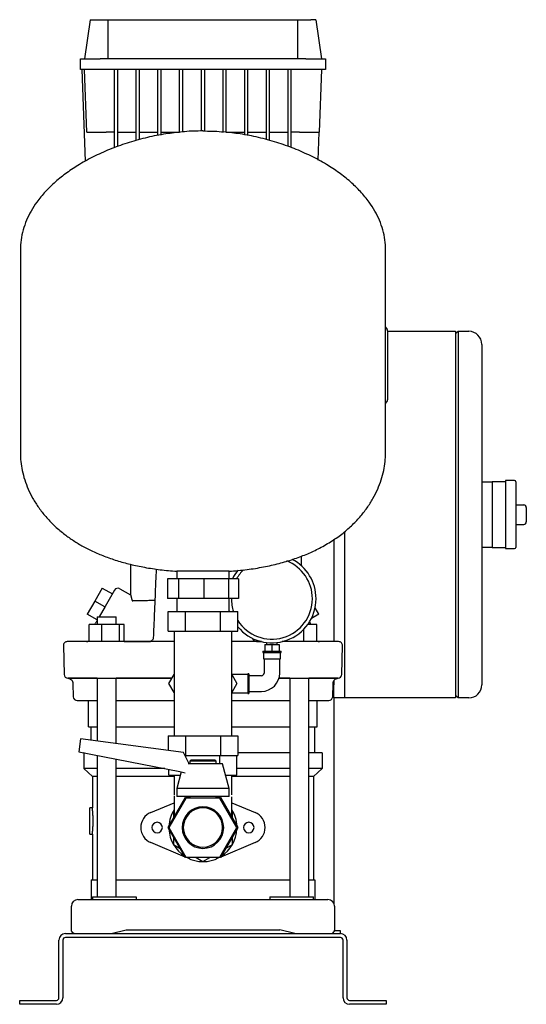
# Model space of a CAD drawing. Header units: millimetres. Extents: x 10 to 1296, y 11 to 763.
# Tile 3 of 3: x 909 to 1296, y 11 to 763. Entities that reach past the tile are written whole.
import ezdxf

# ---------------------------------------------------------------- set-up
doc = ezdxf.new("R2010")
doc.units = ezdxf.units.MM

msp = doc.modelspace()

# ---------------------------------------------------------------- linework, layer by layer
at = {"color": 7, "linetype": 'Continuous', "lineweight": 25}
for p, q in [((963, 763.05), (958.78, 733.05)), ((963, 763.05), (966.78, 763.05)), ((966.78, 763.05), (976.78, 763.05)), ((976.78, 733.05), (976.78, 763.05)), ((976.78, 763.05), (1121.78, 763.05)), ((1121.78, 733.05), (1121.78, 763.05)), ((1121.78, 763.05), (1131.78, 763.05)), ((1135.56, 763.05), (1131.78, 763.05)), ((1135.56, 763.05), (1139.78, 733.05)), ((955.78, 725.05), (955.78, 733.05)), ((955.78, 733.05), (970.78, 733.05)), ((1127.78, 733.05), (970.78, 733.05)), ((1127.78, 733.05), (1142.78, 733.05)), ((1142.78, 733.05), (1142.78, 725.05)), ((970.78, 725.05), (955.78, 725.05)), ((959.48, 654.94), (957.03, 725.05)), ((960.46, 677.05), (958.78, 725.05)), ((1127.78, 725.05), (970.78, 725.05)), ((981.78, 665.36), (981.78, 725.05)), ((984.28, 666.24), (984.28, 725.05)), ((998.34, 670.76), (998.34, 725.05)), ((1000.84, 671.44), (1000.84, 725.05)), ((1014.9, 674.63), (1014.9, 725.05)), ((1017.4, 675.12), (1017.4, 725.05)), ((1031.47, 677.05), (1031.47, 725.05)), ((1033.97, 677.34), (1033.97, 725.05)), ((1048.03, 725.05), (1048.03, 678)), ((1050.53, 725.05), (1050.53, 678)), ((1064.59, 677.34), (1064.59, 725.05)), ((1067.09, 677.05), (1067.09, 725.05)), ((1081.15, 675.12), (1081.15, 725.05)), ((1083.65, 674.63), (1083.65, 725.05)), ((1097.72, 671.44), (1097.72, 725.05)), ((1100.22, 670.76), (1100.22, 725.05)), ((1114.28, 666.24), (1114.28, 725.05)), ((1116.78, 665.36), (1116.78, 725.05)), ((1142.78, 725.05), (1127.78, 725.05)), ((1139.78, 725.05), (1138.1, 677.05)), ((981.78, 677.05), (975.45, 677.05)), ((984.28, 677.05), (998.34, 677.05)), ((1000.84, 677.05), (1014.9, 677.05)), ((1017.4, 677.05), (1031.47, 677.05)), ((1067.09, 677.05), (1081.15, 677.05)), ((1083.65, 677.05), (1097.72, 677.05)), ((1100.22, 677.05), (1114.28, 677.05)), ((1123.11, 677.05), (1116.78, 677.05)), ((1137.36, 655.88), (1138.1, 677.05)), ((909.78, 587.05), (909.78, 432.05)), ((1188.78, 432.05), (1188.78, 587.05)), ((1188.78, 528.3), (1189.94, 526.56)), ((1190.19, 525.97), (1189.94, 526.56)), ((1190.26, 525.74), (1190.09, 526.07)), ((1190.23, 525.52), (1190.23, 525.52)), ((1190.23, 525.52), (1190.28, 525.4)), ((1190.28, 525.05), (1242.28, 525.05)), ((1190.28, 522.12), (1190.28, 475.99)), ((1242.28, 525.05), (1242.28, 505.05)), ((1242.28, 523.05), (1244.28, 525.05)), ((1244.28, 525.05), (1244.28, 505.05)), ((1244.28, 525.05), (1252.28, 525.05)), ((1262.28, 515.05), (1262.28, 505.05)), ((1242.28, 505.05), (1242.28, 265.05)), ((1244.28, 505.05), (1244.28, 265.05)), ((1262.28, 505.05), (1262.28, 265.05)), ((1188.78, 469.8), (1189.94, 471.55)), ((1262.28, 410.05), (1270.28, 410.05)), ((1280.28, 410.05), (1270.28, 410.05)), ((1270.28, 410.05), (1270.28, 400.05)), ((1287.28, 411.05), (1280.28, 411.05)), ((1280.28, 411.05), (1280.28, 385.05)), ((1288.28, 410.05), (1288.28, 360.05)), ((1270.28, 400.05), (1270.28, 385.05)), ((1288.28, 392.55), (1294.28, 392.55)), ((1270.28, 385.05), (1270.28, 370.05)), ((1280.28, 385.05), (1280.28, 359.05)), ((1296.28, 390.55), (1296.28, 379.55)), ((1288.28, 377.55), (1294.28, 377.55)), ((1157.28, 371.93), (1157.28, 265.05)), ((1157.28, 371.93), (1157.28, 255.05)), ((1270.28, 370.05), (1270.28, 360.05)), ((1149.28, 366.05), (1149.28, 288.05)), ((1270.28, 360.05), (1262.28, 360.05)), ((1270.28, 360.05), (1280.28, 360.05)), ((1280.28, 359.05), (1287.28, 359.05)), ((994.03, 347.08), (994.03, 323.74)), ((1124.28, 353.27), (1124.28, 346.14)), ((1029.28, 341.75), (1029.28, 336.05)), ((1069.28, 341.75), (1029.28, 341.75)), ((1029.28, 341.75), (1029.28, 341.75)), ((1069.28, 336.05), (1069.28, 341.75)), ((1022.23, 336.05), (1022.23, 321.05)), ((1030.58, 336.05), (1022.23, 336.05)), ((1030.58, 336.05), (1030.58, 321.05)), ((1049.89, 336.05), (1030.58, 336.05)), ((1049.89, 336.05), (1049.89, 321.05)), ((1068.84, 336.05), (1049.89, 336.05)), ((1068.84, 336.05), (1068.84, 321.05)), ((1076.33, 336.05), (1068.84, 336.05)), ((1076.33, 336.05), (1076.33, 321.05)), ((972.32, 328.97), (966.57, 319.01)), ((972.32, 328.97), (980.11, 324.47)), ((981.78, 327.35), (974.59, 314.9)), ((985.88, 328.45), (994.03, 323.74)), ((966.57, 319.01), (960.82, 309.05)), ((974.36, 314.51), (966.57, 319.01)), ((1030.58, 321.05), (1022.23, 321.05)), ((1029.28, 321.05), (1029.28, 311.05)), ((1049.89, 321.05), (1030.58, 321.05)), ((1068.84, 321.05), (1049.89, 321.05)), ((1076.33, 321.05), (1068.84, 321.05)), ((1069.28, 311.05), (1069.28, 321.05)), ((1070.98, 321.05), (1070.98, 320.85)), ((968.44, 304.65), (960.82, 309.05)), ((974.59, 314.9), (970.06, 307.05)), ((1022.72, 296.05), (1022.72, 311.05)), ((1022.72, 311.05), (1036, 311.05)), ((1036, 296.05), (1036, 311.05)), ((1036, 311.05), (1062.56, 311.05)), ((1062.56, 296.05), (1062.56, 311.05)), ((1062.56, 311.05), (1075.84, 311.05)), ((1069.63, 311.05), (1069.28, 312.31)), ((1075.84, 296.05), (1075.84, 311.05)), ((1137.74, 309.05), (1132.15, 305.82)), ((1137.74, 309.05), (1134.95, 313.88)), ((962.35, 288.05), (962.35, 301.05)), ((972.15, 301.05), (962.35, 301.05)), ((967.48, 302.58), (967.27, 302.22)), ((968.44, 307.05), (968.44, 301.05)), ((968.44, 307.05), (982.85, 307.05)), ((972.15, 288.05), (972.15, 301.05)), ((985.53, 301.05), (972.15, 301.05)), ((982.85, 307.05), (983.04, 307.05)), ((983.04, 301.05), (983.04, 307.05)), ((985.53, 288.05), (985.53, 301.05)), ((989.12, 301.05), (985.53, 301.05)), ((989.12, 288.05), (989.12, 301.05)), ((1136.2, 301.05), (1129.26, 301.05)), ((1130.12, 301.05), (1130.12, 302.3)), ((1136.2, 288.05), (1136.2, 301.05)), ((1136.21, 301.05), (1136.2, 301.05)), ((1136.21, 288.37), (1136.21, 301.05)), ((1022.72, 296.05), (1036, 296.05)), ((1027.28, 296.05), (1027.28, 281.05)), ((1036, 296.05), (1062.56, 296.05)), ((1062.56, 296.05), (1075.84, 296.05)), ((1071.28, 281.05), (1071.28, 296.05)), ((1126.41, 288.05), (1126.41, 297.61)), ((959.69, 288.05), (945.63, 288.05)), ((1027.28, 288.05), (967.02, 288.05)), ((989.12, 288.05), (1009.2, 288.05)), ((989.12, 288.05), (1008.41, 288.05)), ((1011.34, 291.08), (1011.19, 290.18)), ((1093.98, 288.05), (1071.28, 288.05)), ((1087.43, 290.18), (1087.38, 290.47)), ((1087.43, 290.18), (1087.46, 290.13)), ((1090.2, 288.05), (1093.98, 288.05)), ((1096.43, 285.85), (1096.43, 280.85)), ((1096.43, 285.85), (1101.93, 285.85)), ((1097.83, 287.35), (1097.83, 285.85)), ((1101.93, 285.85), (1101.93, 280.85)), ((1101.93, 285.85), (1107.43, 285.85)), ((1106.03, 285.85), (1106.03, 287.35)), ((1107.43, 285.85), (1107.43, 280.85)), ((1131.54, 288.05), (1109.88, 288.05)), ((1113.02, 288.05), (1113.02, 288.98)), ((1138.05, 288.05), (1138.28, 288.05)), ((1152.93, 288.05), (1138.87, 288.05)), ((942.63, 284.97), (943.2, 262.97)), ((1027.28, 281.05), (1027.28, 231.05)), ((1071.28, 231.05), (1071.28, 281.05)), ((1094.93, 280.85), (1094.93, 279.85)), ((1094.93, 280.85), (1101.93, 280.85)), ((1094.93, 279.85), (1101.93, 279.85)), ((1095.43, 279.85), (1095.43, 274.85)), ((1101.93, 280.85), (1108.93, 280.85)), ((1101.93, 279.85), (1108.93, 279.85)), ((1108.43, 274.85), (1108.43, 279.85)), ((1108.93, 279.85), (1108.93, 280.85)), ((1155.36, 262.97), (1155.93, 284.97)), ((1095.43, 274.85), (1101.93, 274.85)), ((1095.93, 274.85), (1095.93, 264.05)), ((1101.93, 274.85), (1108.43, 274.85)), ((1107.93, 264.05), (1107.93, 274.85)), ((1084.43, 263.55), (1083.43, 263.55)), ((1083.43, 263.55), (1083.43, 256.05)), ((1084.43, 263.55), (1084.43, 256.05)), ((1242.28, 265.05), (1242.28, 245.05)), ((1244.28, 265.05), (1244.28, 245.05)), ((1262.28, 265.05), (1262.28, 255.05)), ((946.39, 260.05), (946.09, 260.05)), ((946.39, 260.05), (960.13, 260.05)), ((967.34, 260.05), (946.39, 260.05)), ((949.94, 256.13), (950.2, 245.97)), ((968.44, 260.05), (967.34, 260.05)), ((967.48, 260.05), (1025.61, 260.05)), ((968.44, 260.05), (968.44, 212.05)), ((983.04, 210.11), (982.98, 260.05)), ((983.2, 260.05), (982.98, 260.05)), ((1025.61, 260.05), (986.31, 260.05)), ((1023.3, 256.05), (1027.28, 262.95)), ((1027.28, 249.16), (1023.3, 256.05)), ((1083.43, 263.05), (1071.28, 263.05)), ((1071.28, 262.95), (1075.26, 256.05)), ((1075.26, 256.05), (1071.28, 249.16)), ((1083.43, 256.05), (1083.43, 248.55)), ((1093.93, 262.05), (1084.43, 262.05)), ((1084.43, 256.05), (1084.43, 248.55)), ((1107.35, 260.05), (1131.08, 260.05)), ((1112.25, 260.05), (1107.35, 260.05)), ((1115.52, 260.04), (1115.36, 260.05)), ((1115.52, 260.04), (1115.52, 93.05)), ((1130.12, 93.05), (1130.12, 260.05)), ((1131.22, 260.05), (1130.12, 260.05)), ((1152.17, 260.05), (1131.22, 260.05)), ((1138.42, 260.05), (1152.17, 260.05)), ((1148.36, 245.97), (1148.62, 256.16)), ((1149.28, 258.11), (1149.28, 255.05)), ((1152.47, 260.05), (1152.17, 260.05)), ((1071.28, 249.05), (1083.43, 249.05)), ((1083.43, 248.55), (1084.43, 248.55)), ((1084.43, 250.05), (1093.93, 250.05)), ((1149.28, 245.05), (1149.28, 255.05)), ((1157.28, 255.05), (1157.28, 245.05)), ((953.2, 243.05), (968.44, 243.05)), ((961.93, 223.05), (961.93, 243.05)), ((961.93, 243.05), (968.44, 243.05)), ((983.04, 243.05), (1027.28, 243.05)), ((983.04, 243.05), (990.44, 243.05)), ((990.83, 243.05), (1027.28, 243.05)), ((1071.28, 243.05), (1115.52, 243.05)), ((1071.28, 243.05), (1107.73, 243.05)), ((1108.12, 243.05), (1115.52, 243.05)), ((1130.12, 243.05), (1136.63, 243.05)), ((1130.12, 243.05), (1145.36, 243.05)), ((1136.63, 223.05), (1136.63, 243.05)), ((1149.28, 245.05), (1149.28, 88.23)), ((1157.28, 245.05), (1149.28, 245.05)), ((1242.28, 245.05), (1157.28, 245.05)), ((1244.28, 245.05), (1242.28, 247.05)), ((1252.28, 245.05), (1244.28, 245.05)), ((1027.28, 231.05), (1027.28, 216.05)), ((1071.28, 216.05), (1071.28, 231.05)), ((961.93, 223.05), (968.44, 223.05)), ((963.93, 212.65), (963.93, 223.05)), ((983.04, 223.05), (1027.28, 223.05)), ((1071.28, 223.05), (1115.52, 223.05)), ((1130.12, 223.05), (1136.63, 223.05)), ((1134.63, 203.05), (1134.63, 223.05)), ((955.68, 213.74), (954.37, 203.85)), ((1034.44, 203.29), (955.68, 213.74)), ((1022.72, 216.05), (1022.72, 204.85)), ((1022.72, 216.05), (1036, 216.05)), ((1036, 216.05), (1036, 201.05)), ((1036, 216.05), (1062.56, 216.05)), ((1062.56, 216.05), (1062.56, 201.05)), ((1062.56, 216.05), (1075.84, 216.05)), ((1075.84, 216.05), (1075.84, 201.05)), ((954.37, 203.85), (1031.63, 188.83)), ((958.28, 203.05), (958.28, 191.05)), ((958.49, 203.05), (958.28, 203.05)), ((1038.84, 194.7), (1034.44, 203.29)), ((1115.52, 203.05), (1075.84, 203.05)), ((1140.28, 203.05), (1130.12, 203.05)), ((1140.28, 203.05), (1140.28, 191.05)), ((968.44, 201.12), (968.44, 93.05)), ((983.04, 93.05), (983.04, 198.28)), ((1035.59, 201.05), (1036, 201.05)), ((1036, 201.05), (1062.56, 201.05)), ((1036.29, 199.69), (1036.29, 201.05)), ((1040.28, 197.7), (1039.28, 196.7)), ((1039.28, 196.7), (1039.28, 194.7)), ((1049.28, 196.7), (1039.28, 196.7)), ((1040.28, 197.7), (1049.28, 197.7)), ((1049.28, 197.7), (1058.28, 197.7)), ((1059.28, 196.7), (1049.28, 196.7)), ((1059.28, 196.7), (1058.28, 197.7)), ((1059.28, 194.7), (1059.28, 196.7)), ((1062.27, 194.7), (1062.27, 201.05)), ((1062.56, 201.05), (1075.84, 201.05)), ((1075.26, 186.05), (1075.26, 201.05)), ((968.44, 191.05), (958.28, 191.05)), ((964.78, 185.05), (958.28, 191.05)), ((1020.22, 191.05), (983.04, 191.05)), ((1023.3, 186.05), (1023.3, 190.45)), ((1032.65, 188.6), (1029.28, 175.95)), ((1031.63, 188.83), (1035.76, 187.89)), ((1049.28, 194.7), (1038.1, 194.7)), ((1064.28, 194.7), (1049.28, 194.7)), ((1069.28, 175.95), (1064.28, 194.7)), ((1115.52, 191.05), (1075.26, 191.05)), ((1140.28, 191.05), (1130.12, 191.05)), ((1133.78, 185.05), (1140.28, 191.05)), ((968.44, 185.05), (964.78, 185.05)), ((964.78, 185.05), (964.78, 161.05)), ((1027.28, 185.05), (983.04, 185.05)), ((1023.3, 186.05), (1031.97, 186.05)), ((1027.28, 186.05), (1027.28, 171.05)), ((1066.59, 186.05), (1075.26, 186.05)), ((1071.28, 171.05), (1071.28, 186.05)), ((1115.52, 185.05), (1071.28, 185.05)), ((1133.78, 185.05), (1130.12, 185.05)), ((1133.78, 185.05), (1133.78, 106.05)), ((1029.28, 175.95), (1029.28, 169.7)), ((1049.28, 175.95), (1029.28, 175.95)), ((1069.28, 175.95), (1049.28, 175.95)), ((1069.28, 169.7), (1069.28, 175.95)), ((1022.72, 146.05), (1036, 169.05)), ((1036.29, 168.55), (1023.3, 146.05)), ((1027.28, 170.15), (1027.28, 153.95)), ((1049.28, 169.7), (1029.28, 169.7)), ((1036, 169.05), (1039.28, 169.05)), ((1062.27, 168.55), (1036.29, 168.55)), ((1039.28, 169.7), (1039.28, 168.55)), ((1069.28, 169.7), (1049.28, 169.7)), ((1059.28, 168.55), (1059.28, 169.7)), ((1059.28, 169.05), (1062.56, 169.05)), ((1075.26, 146.05), (1062.27, 168.55)), ((1062.56, 169.05), (1075.84, 146.05)), ((1071.28, 153.95), (1071.28, 169.44)), ((964.78, 161.05), (962.78, 161.05)), ((962.78, 151.05), (962.78, 161.05)), ((1009.46, 157.58), (1027.28, 165.03)), ((1027.28, 159.33), (1026.78, 159.04)), ((1026.78, 159.04), (1026.78, 153.08)), ((1071.28, 165.03), (1089.1, 157.58)), ((1071.78, 159.04), (1071.28, 159.33)), ((1071.78, 153.08), (1071.78, 159.04)), ((962.78, 141.05), (962.78, 151.05)), ((1036, 123.05), (1022.72, 146.05)), ((1023.3, 146.05), (1036.29, 123.55)), ((1062.27, 123.55), (1075.26, 146.05)), ((1075.84, 146.05), (1062.56, 123.05)), ((962.78, 141.05), (964.78, 141.05)), ((964.78, 141.05), (964.78, 106.05)), ((1026.78, 139.02), (1026.78, 133.06)), ((1071.78, 133.06), (1071.78, 139.02)), ((1035.72, 123.54), (1009.46, 134.52)), ((1026.78, 133.06), (1031.94, 130.08)), ((1089.1, 134.52), (1062.84, 123.54)), ((1066.62, 130.08), (1071.78, 133.06)), ((1062.56, 123.05), (1036, 123.05)), ((1036.29, 123.55), (1062.27, 123.55)), ((1039.25, 122.06), (1036.89, 123.05)), ((1044.12, 123.05), (1049.28, 120.07)), ((1049.28, 120.07), (1054.44, 123.05)), ((1061.67, 123.05), (1059.31, 122.06)), ((963.78, 106.05), (963.78, 91.05)), ((963.78, 106.05), (968.44, 106.05)), ((983.04, 106.05), (1115.52, 106.05)), ((1130.12, 106.05), (1134.78, 106.05)), ((1134.78, 106.05), (1134.78, 91.05)), ((953.78, 91.05), (973.98, 91.05)), ((964.78, 93.05), (964.78, 91.05)), ((964.78, 93.05), (986.12, 93.05)), ((973.98, 91.05), (1124.58, 91.05)), ((986.12, 93.05), (998.31, 93.05)), ((998.31, 93.05), (998.31, 91.05)), ((1100.25, 93.05), (1100.25, 91.05)), ((1100.25, 93.05), (1112.44, 93.05)), ((1112.44, 93.05), (1133.78, 93.05)), ((1124.58, 91.05), (1144.78, 91.05)), ((1133.78, 91.05), (1133.78, 93.05)), ((948.78, 67.58), (948.78, 86.05)), ((1149.78, 86.05), (1149.78, 67.58)), ((979.08, 65.05), (990.58, 68.05)), ((990.58, 68.05), (1107.98, 68.05)), ((1119.48, 65.05), (1107.98, 68.05)), ((944.28, 65.05), (1154.28, 65.05)), ((1154.28, 62.05), (944.28, 62.05)), ((1119.28, 65.05), (1119.28, 65.1)), ((1154.28, 67.05), (1149.6, 67.05)), ((1154.28, 65.05), (1154.28, 67.05)), ((939.28, 16.05), (939.28, 60.05)), ((942.28, 60.05), (942.28, 16.05)), ((1156.28, 16.05), (1156.28, 60.05)), ((1159.28, 60.05), (1159.28, 16.05)), ((909.28, 11.05), (909.28, 14.05)), ((909.28, 14.05), (914.28, 14.05)), ((914.28, 11.05), (909.28, 11.05)), ((914.28, 14.05), (937.28, 14.05)), ((937.28, 11.05), (914.28, 11.05)), ((1161.28, 14.05), (1184.28, 14.05)), ((1184.28, 11.05), (1161.28, 11.05)), ((1184.28, 14.05), (1189.28, 14.05)), ((1189.28, 11.05), (1184.28, 11.05)), ((1189.28, 14.05), (1189.28, 11.05))]:
    msp.add_line(p, q, dxfattribs=at)
for centre, radius, start, end in [((1188.28, 525.45), 2, 358.58123, 33.72088), ((1252.28, 515.05), 10, 0, 90), ((1188.28, 472.66), 2, 326.30993, 0), ((1287.28, 410.05), 1, 360, 90), ((1294.28, 390.55), 2, 0, 90), ((1294.28, 379.55), 2, 270, 0), ((1287.28, 360.05), 1, 270, 0), ((1101.93, 320.85), 30.95, 0, 68.5458), ((1101.93, 320.85), 33.75, 0, 62.56157), ((1101.93, 320.85), 33.75, 139.99418, 153.23255), ((1101.93, 320.85), 30.95, 134.68818, 150.58613), ((984.38, 325.85), 3, 60.0187, 150), ((1101.93, 320.85), 30.95, 180, 198.45983), ((1101.93, 320.85), 33.75, 219.36755, 0), ((1101.93, 320.85), 30.95, 212.53815, 0), ((945.63, 285.05), 3, 90.0005, 181.5), ((960.27, 295.05), 7, 270, 287.29222), ((1138.28, 295.05), 7, 252.73875, 270), ((1152.93, 285.05), 3, 358.5, 89.9995), ((1093.93, 264.05), 2, 270, 0), ((1093.93, 264.05), 14, 270, 0), ((946.2, 263.05), 3, 181.5, 270), ((1152.36, 263.05), 3, 270, 358.5), ((1252.28, 255.05), 10, 270, 0), ((953.2, 246.05), 3, 181.5, 270), ((1145.36, 246.05), 3, 270, 358.5), ((1049.28, 146.05), 26, 147.79577, 177.79577), ((1049.28, 146.05), 15.88, 0, 180), ((1049.28, 146.05), 15, 0, 180), ((1049.28, 146.05), 26, 2.20423, 32.20423), ((1014.28, 146.05), 12.5, 112.68809, 180), ((1084.28, 146.05), 12.5, 292.68809, 67.31191), ((1014.28, 146.05), 12.5, 180, 247.31191), ((1014.28, 146.05), 4, 0, 180), ((1014.28, 146.05), 4, 180, 0), ((1049.28, 146.05), 26, 182.20423, 237.79577), ((1049.28, 146.05), 15.88, 180, 0), ((1049.28, 146.05), 15, 180, 0), ((1049.28, 146.05), 26, 302.20423, 357.79577), ((1084.28, 146.05), 4, 0, 180), ((1084.28, 146.05), 4, 180, 0), ((1049.28, 146.05), 26, 242.20423, 297.79577), ((953.78, 86.05), 5, 90, 180), ((1144.78, 86.05), 5, 0, 90), ((944.28, 60.05), 5, 90, 180), ((944.28, 60.05), 2, 90, 180), ((1154.28, 60.05), 5, 0, 90), ((1154.28, 60.05), 2, 0, 90), ((937.28, 16.05), 2, 270, 0), ((937.28, 16.05), 5, 270, 0), ((1161.28, 16.05), 5, 180, 270), ((1161.28, 16.05), 2, 180, 270)]:
    msp.add_arc(centre, radius, start, end, dxfattribs=at)
for points, knots in [([(1033.69, 677.31), (1029.43, 676.87), (1020.39, 675.94), (1006.78, 673.22), (992.97, 669.49), (979.62, 664.79), (966.89, 659.19), (955.46, 652.99), (945.36, 646.34), (936.62, 639.42), (928.88, 631.94), (922.67, 624.42), (917.9, 617.05), (914.36, 609.95), (911.76, 602.56), (910.09, 594.9), (909.88, 589.68), (909.78, 587.05)], [0, 0, 0, 0, 0.077285, 0.163721, 0.249884, 0.335113, 0.418774, 0.500289, 0.569478, 0.636428, 0.701031, 0.763351, 0.81176, 0.85916, 0.905951, 0.952674, 1, 1, 1, 1]), ([(960.46, 677.05), (960.46, 677.05), (960.53, 677.05), (960.88, 677.05), (961.14, 677.05), (961.87, 677.05), (962.34, 677.05), (963.46, 677.05), (964.11, 677.05), (965.58, 677.05), (966.38, 677.05), (968.1, 677.05), (969, 677.05), (970.85, 677.05), (971.79, 677.05), (973.65, 677.05), (974.56, 677.05), (975.45, 677.05)], [0, 0, 0, 0, 0.125, 0.125, 0.25, 0.25, 0.375, 0.375, 0.5, 0.5, 0.625, 0.625, 0.75, 0.75, 0.875, 0.875, 1, 1, 1, 1]), ([(1049.28, 678.05), (1044.55, 678.03), (1039.34, 678), (1034.18, 677.37), (1033.69, 677.31)], [0, 0, 0, 0, 0.906761, 1, 1, 1, 1]), ([(1049.28, 678.05), (1054, 678.03), (1059.21, 678), (1064.38, 677.37), (1064.87, 677.31)], [0, 0, 0, 0, 0.9067614, 1, 1, 1, 1]), ([(1188.78, 587.05), (1188.67, 589.68), (1188.47, 594.9), (1186.79, 602.56), (1184.2, 609.95), (1180.66, 617.05), (1175.88, 624.42), (1169.68, 631.94), (1161.93, 639.42), (1153.2, 646.34), (1143.1, 652.99), (1131.66, 659.19), (1118.94, 664.79), (1105.59, 669.49), (1091.77, 673.22), (1078.17, 675.94), (1069.13, 676.87), (1064.87, 677.31)], [0, 0, 0, 0, 0.047326, 0.094049, 0.14084, 0.18824, 0.236649, 0.298969, 0.363572, 0.430522, 0.499711, 0.581226, 0.664887, 0.750116, 0.836279, 0.922715, 1, 1, 1, 1]), ([(1123.11, 677.05), (1124, 677.05), (1124.91, 677.05), (1126.77, 677.05), (1127.71, 677.05), (1129.55, 677.05), (1130.46, 677.05), (1132.17, 677.05), (1132.98, 677.05), (1134.44, 677.05), (1135.1, 677.05), (1136.22, 677.05), (1136.69, 677.05), (1137.42, 677.05), (1137.68, 677.05), (1138.02, 677.05), (1138.1, 677.05), (1138.1, 677.05)], [0, 0, 0, 0, 0.125, 0.125, 0.25, 0.25, 0.375, 0.375, 0.5, 0.5, 0.625, 0.625, 0.75, 0.75, 0.875, 0.875, 1, 1, 1, 1]), ([(1190.28, 525.4), (1190.28, 525.35), (1190.28, 525.31), (1190.28, 525.03), (1190.28, 524.41), (1190.28, 523.38), (1190.28, 522.56), (1190.28, 522.12)], [0, 0, 0, 0, 0.044857, 0.255125, 0.452818, 0.702806, 1, 1, 1, 1]), ([(1190.28, 475.99), (1190.28, 475.47), (1190.28, 475.01), (1190.28, 474.21), (1190.28, 473.86), (1190.28, 473.28), (1190.28, 473.06), (1190.28, 472.74), (1190.28, 472.66), (1190.28, 472.66)], [0, 0, 0, 0, 0.25, 0.25, 0.5, 0.5, 0.75, 0.75, 1, 1, 1, 1]), ([(909.78, 432.05), (909.85, 429.88), (909.99, 425.41), (911.14, 418.6), (913.01, 411.57), (915.73, 404.41), (919.3, 397.26), (923.76, 390.2), (929.14, 383.32), (935.51, 376.66), (942.37, 370.77), (949.57, 365.6), (956.96, 361.1), (965.09, 356.94), (973.97, 353.17), (983.57, 349.84), (993.89, 346.98), (1004.95, 344.65), (1016.83, 342.82), (1025.04, 342.11), (1029.28, 341.75)], [0, 0, 0, 0, 0.039555, 0.081422, 0.125557, 0.17196, 0.2207, 0.27098, 0.323857, 0.379618, 0.438622, 0.488458, 0.540897, 0.596213, 0.654698, 0.716662, 0.781214, 0.849742, 0.922564, 1, 1, 1, 1]), ([(1069.28, 341.75), (1073.84, 342.14), (1082.67, 342.91), (1095.39, 344.97), (1107.17, 347.59), (1118.02, 350.8), (1127.99, 354.51), (1137.58, 358.91), (1146.7, 364.06), (1155.24, 369.99), (1162.69, 376.32), (1169.15, 383.01), (1174.64, 389.97), (1179.19, 397.13), (1182.8, 404.35), (1185.54, 411.52), (1187.41, 418.57), (1188.56, 425.4), (1188.71, 429.88), (1188.78, 432.05)], [0, 0, 0, 0, 0.08342, 0.161488, 0.234609, 0.303181, 0.367595, 0.428228, 0.495317, 0.558205, 0.617391, 0.673312, 0.727386, 0.778747, 0.827619, 0.874143, 0.918387, 0.960355, 1, 1, 1, 1]), ([(1013.55, 343.45), (1013.41, 340.26), (1013.03, 331.95), (1012.5, 318.86), (1011.9, 304.6), (1011.52, 295.44), (1011.34, 291.08)], [0, 0, 0, 0, 0.1826422, 0.4750784, 0.7497366, 1, 1, 1, 1]), ([(994.03, 323.74), (994.04, 323.74), (994.04, 323.74), (994.04, 323.72), (994.05, 323.7), (994.05, 323.67), (994.06, 323.63), (994.08, 323.57), (994.09, 323.51), (994.11, 323.44), (994.13, 323.36), (994.15, 323.27), (994.17, 323.17), (994.21, 323.02), (994.26, 322.81), (994.33, 322.51), (994.41, 322.18), (994.5, 321.81), (994.59, 321.39), (994.66, 321.09), (994.69, 320.94)], [0, 0, 0, 0, 0.039381, 0.078724, 0.118057, 0.157408, 0.196805, 0.236277, 0.275849, 0.315551, 0.35541, 0.395452, 0.435704, 0.476192, 0.561161, 0.646773, 0.73325, 0.82081, 0.90966, 1, 1, 1, 1]), ([(994.69, 320.94), (994.71, 320.86), (994.75, 320.71), (994.8, 320.5), (994.86, 320.3), (994.93, 320.06), (995.03, 319.8), (995.15, 319.55), (995.26, 319.36), (995.37, 319.24), (995.46, 319.17), (995.53, 319.14), (995.58, 319.13), (995.6, 319.13)], [0, 0, 0, 0, 0.080738, 0.160081, 0.238092, 0.314839, 0.452632, 0.582353, 0.699116, 0.808691, 0.875257, 0.938929, 1, 1, 1, 1]), ([(1012.52, 319.41), (1011.67, 319.4), (1009.24, 319.36), (1005.81, 319.3), (1002.27, 319.24), (999.4, 319.19), (997.12, 319.16), (996.11, 319.14), (995.6, 319.13)], [0, 0, 0, 0, 0.101767, 0.290491, 0.474676, 0.654322, 0.82943, 1, 1, 1, 1]), ([(966.85, 301.05), (966.86, 301.18), (966.9, 301.54), (967.07, 301.86), (967.18, 302.07)], [0, 0, 0, 0, 0.360877, 1, 1, 1, 1]), ([(968.43, 304.23), (968.26, 303.93), (967.85, 303.22), (967.33, 302.33), (967.24, 302.17), (967.18, 302.07)], [0, 0, 0, 0, 0.217691, 0.524851, 1, 1, 1, 1]), ([(968.38, 304.09), (968.1, 303.63), (967.67, 302.91), (967.53, 302.67), (967.48, 302.58)], [0, 0, 0, 0, 0.65725, 1, 1, 1, 1]), ([(1131.19, 302.4), (1131.12, 302.5), (1131.03, 302.66), (1130.72, 303.19), (1130.62, 303.37)], [0, 0, 0, 0, 0.68137, 1, 1, 1, 1]), ([(1131.38, 302.07), (1131.35, 302.11), (1131.3, 302.21), (1131.05, 302.63), (1130.73, 303.19), (1130.62, 303.37)], [0, 0, 0, 0, 0.4028462, 0.8091594, 1, 1, 1, 1]), ([(1131.71, 301.05), (1131.69, 301.18), (1131.66, 301.54), (1131.49, 301.86), (1131.38, 302.07)], [0, 0, 0, 0, 0.3608768, 1, 1, 1, 1]), ([(967.02, 288.05), (966.17, 288.05), (965.36, 288.05), (963.84, 288.05), (963.14, 288.05), (961.89, 288.05), (961.32, 288.05), (960.37, 288.05), (959.99, 288.05), (959.69, 288.05)], [0, 0, 0, 0, 0.25, 0.25, 0.5, 0.5, 0.75, 0.75, 1, 1, 1, 1]), ([(1011.19, 290.18), (1011.04, 289.79), (1010.87, 289.49), (1010.56, 289.1), (1010.44, 288.98), (1010.2, 288.76), (1010.07, 288.66), (1009.66, 288.4), (1009.37, 288.27), (1008.77, 288.09), (1008.46, 288.05), (1008.15, 288.05)], [0, 0, 0, 0, 0.25, 0.25, 0.375, 0.375, 0.5, 0.5, 0.75, 0.75, 1, 1, 1, 1]), ([(1089.82, 288.08), (1089.63, 288.11), (1089.25, 288.17), (1088.63, 288.43), (1088.09, 288.88), (1087.69, 289.47), (1087.51, 289.97), (1087.43, 290.18)], [0, 0, 0, 0, 0.147973, 0.288992, 0.553925, 0.794645, 1, 1, 1, 1]), ([(1138.87, 288.05), (1138.57, 288.05), (1138.18, 288.05), (1137.22, 288.05), (1136.66, 288.05), (1135.41, 288.05), (1134.7, 288.05), (1133.19, 288.05), (1132.39, 288.05), (1131.54, 288.05)], [0, 0, 0, 0, 0.25, 0.25, 0.5, 0.5, 0.75, 0.75, 1, 1, 1, 1]), ([(946.09, 260.05), (946.57, 259.98), (947.58, 259.84), (948.86, 258.92), (949.75, 257.62), (949.88, 256.61), (949.94, 256.13)], [0, 0, 0, 0, 0.24114, 0.500446, 0.759508, 1, 1, 1, 1]), ([(960.13, 260.05), (960.43, 260.05), (960.82, 260.05), (961.77, 260.05), (962.34, 260.05), (963.6, 260.05), (964.29, 260.05), (965.82, 260.05), (966.63, 260.05), (967.48, 260.05)], [0, 0, 0, 0, 0.25, 0.25, 0.5, 0.5, 0.75, 0.75, 1, 1, 1, 1]), ([(986.31, 260.05), (986.08, 260.05), (985.86, 260.05), (985.45, 260.05), (985.25, 260.05), (984.7, 260.05), (984.38, 260.05), (983.98, 260.05), (983.86, 260.05), (983.65, 260.05), (983.56, 260.05), (983.33, 260.05), (983.23, 260.05), (983.2, 260.05)], [0, 0, 0, 0, 0.125, 0.125, 0.25, 0.25, 0.5, 0.5, 0.625, 0.625, 0.75, 0.75, 1, 1, 1, 1]), ([(1115.36, 260.05), (1115.34, 260.05), (1115.31, 260.05), (1115.22, 260.05), (1115.15, 260.05), (1114.92, 260.05), (1114.71, 260.05), (1114.31, 260.05), (1114.16, 260.05), (1113.84, 260.05), (1113.67, 260.05), (1113.12, 260.05), (1112.71, 260.05), (1112.25, 260.05)], [0, 0, 0, 0, 0.125, 0.125, 0.25, 0.25, 0.5, 0.5, 0.625, 0.625, 0.75, 0.75, 1, 1, 1, 1]), ([(1131.08, 260.05), (1131.93, 260.05), (1132.73, 260.05), (1134.24, 260.05), (1134.95, 260.05), (1136.21, 260.05), (1136.77, 260.05), (1137.73, 260.05), (1138.13, 260.05), (1138.42, 260.05)], [0, 0, 0, 0, 0.25, 0.25, 0.5, 0.5, 0.75, 0.75, 1, 1, 1, 1]), ([(1148.62, 256.16), (1148.68, 256.61), (1148.81, 257.62), (1149.7, 258.92), (1150.98, 259.84), (1151.98, 259.98), (1152.47, 260.05)], [0, 0, 0, 0, 0.240493, 0.499558, 0.758867, 1, 1, 1, 1]), ([(990.44, 243.05), (990.45, 243.05), (990.49, 243.05), (990.62, 243.05), (990.72, 243.05), (990.83, 243.05)], [0, 0, 0, 0, 0.5, 0.5, 1, 1, 1, 1]), ([(1107.73, 243.05), (1107.84, 243.05), (1107.93, 243.05), (1108.07, 243.05), (1108.11, 243.05), (1108.12, 243.05)], [0, 0, 0, 0, 0.5, 0.5, 1, 1, 1, 1]), ([(965.37, 151.05), (965.37, 151.16), (965.37, 151.36), (965.37, 151.68), (965.37, 151.99), (965.36, 152.31), (965.36, 152.63), (965.35, 152.95), (965.34, 153.27), (965.33, 153.6), (965.32, 153.92), (965.31, 154.24), (965.3, 154.56), (965.28, 155.06), (965.24, 155.76), (965.19, 156.55), (965.14, 157.36), (965.08, 158.13), (965.01, 158.82), (964.96, 159.41), (964.91, 159.89), (964.87, 160.26), (964.84, 160.53), (964.82, 160.73), (964.8, 160.88), (964.79, 160.98), (964.78, 161.04), (964.78, 161.05), (964.78, 161.05)], [0, 0, 0, 0, 0.019773, 0.03974, 0.059899, 0.080251, 0.100797, 0.121537, 0.142471, 0.163599, 0.184922, 0.20644, 0.228153, 0.25006, 0.309238, 0.374584, 0.426707, 0.499807, 0.57223, 0.624425, 0.689978, 0.749422, 0.793102, 0.836012, 0.878155, 0.919533, 0.960147, 1, 1, 1, 1]), ([(964.78, 141.05), (964.78, 141.05), (964.78, 141.05), (964.78, 141.07), (964.78, 141.09), (964.79, 141.13), (964.79, 141.18), (964.8, 141.23), (964.81, 141.3), (964.82, 141.38), (964.83, 141.47), (964.84, 141.57), (964.85, 141.69), (964.87, 141.88), (964.91, 142.21), (964.96, 142.69), (965.01, 143.28), (965.08, 143.97), (965.14, 144.74), (965.19, 145.55), (965.24, 146.34), (965.28, 147.14), (965.31, 147.86), (965.33, 148.5), (965.35, 149.15), (965.36, 149.79), (965.37, 150.42), (965.37, 150.84), (965.37, 151.05)], [0, 0, 0, 0, 0.019787, 0.039762, 0.059926, 0.080279, 0.100822, 0.121555, 0.142477, 0.16359, 0.184893, 0.206386, 0.228071, 0.249947, 0.309466, 0.375099, 0.427399, 0.499815, 0.573053, 0.625157, 0.690552, 0.74977, 0.793422, 0.836292, 0.878383, 0.919697, 0.960235, 1, 1, 1, 1]), ([(950.72, 65.05), (950.09, 65.45), (949.6, 65.87), (948.94, 66.72), (948.78, 67.15), (948.78, 67.58)], [0, 0, 0, 0, 0.5, 0.5, 1, 1, 1, 1]), ([(1147.84, 65.05), (1148.47, 65.45), (1148.96, 65.87), (1149.62, 66.72), (1149.78, 67.15), (1149.78, 67.58)], [0, 0, 0, 0, 0.5, 0.5, 1, 1, 1, 1])]:
    msp.add_open_spline(points, degree=3, knots=knots, dxfattribs=at)

doc.saveas('drawing.dxf')
